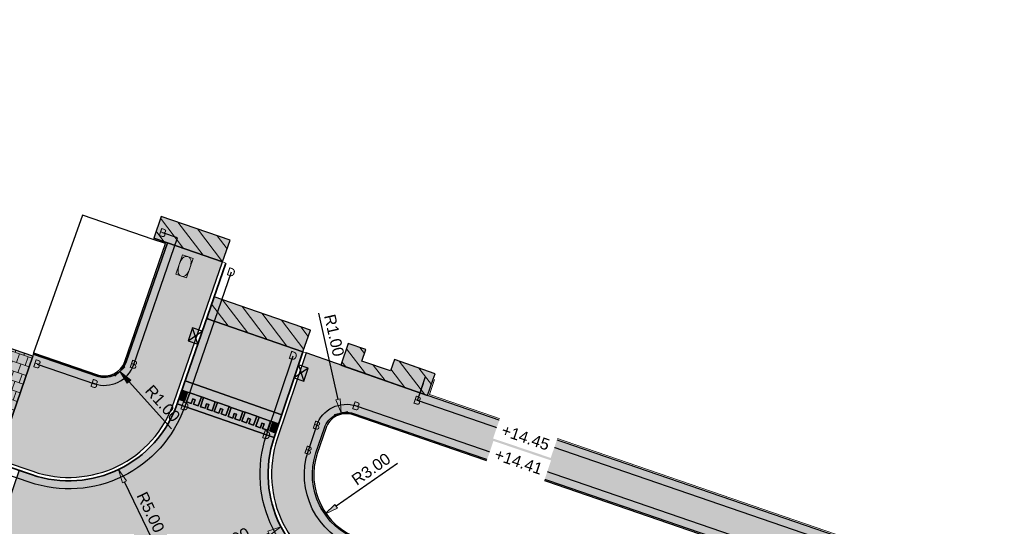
# Model space of a CAD drawing. Header units: metres. Extents: x 131295 to 132236, y 397710 to 398702.
# Tile 37 of 127: x 131382 to 131425, y 398060 to 398082. Entities that reach past the tile are written whole.
import ezdxf
from ezdxf.enums import TextEntityAlignment as Align

# ---------------------------------------------------------------- set-up
doc = ezdxf.new("R2010")
doc.units = ezdxf.units.M
doc.linetypes.add('AL-MATERIAALS', pattern=[2, 1, -1])
doc.layers.get('Defpoints').update_dxf_attribs({"color": 128})
for name, color, linetype, lineweight in [('N-IE-tegel straatpot brandkraan', 190, 'Continuous', 18), ('N-KO-opsluitband 60x200mm', 2, 'Continuous', 25), ('N-KO-opsluitband achterkant', 8, 'Continuous', 5), ('N-KO-tekst banden', 1, 'Continuous', 18), ('N-KO-trottoirband 130-150x250mm', 3, 'Continuous', 35), ('N-KO-trottoirband achterkant', 8, 'Continuous', 5), ('N-RI-trottoirkolk', 7, 'Continuous', 25), ("N-VH-arcering 'MAT' grijs 254", 254, 'Continuous', 18), ('N-VH-arcering betontegels halfsteensverband', 8, 'Continuous', 5), ('N-VH-arcering herstraten', 1, 'Continuous', 18), ('X-AL-maatvoering', 1, 'Continuous', 18), ('X-AL-materiaalscheiding', 1, 'AL-MATERIAALS', 18), ('X-AL-planhoogte', 190, 'Continuous', 25), ('X-AL-sinusdrempel grijs', 252, 'Continuous', 25), ('X-AL-sinusdrempel wit', 255, 'Continuous', 25), ('X-AL-sinusdrempel zwart', 250, 'Continuous', 25)]:
    doc.layers.add(name, color=color, linetype=linetype, lineweight=lineweight)
doc.layers.add("N-VH-arcering 'MAT' kleur 1 (heiderood)", color=7, linetype='Continuous', lineweight=18, true_color=0xd98c8c)
for name, color, linetype, plot in [('X-AL-contourlijnen', 30, 'Continuous', False), ('X-AL-hulplijn bandenlijnnummers', 30, 'Continuous', False), ('X-AL-hulplijn hoogtetekst', 190, 'Continuous', False)]:
    doc.layers.add(name, color=color, linetype=linetype, plot=plot)
doc.styles.add('CS Annotative', font='arial.ttf')
doc.dimstyles.new('CS Annotative', dxfattribs={"dimtxt": 2.5, "dimasz": 3, "dimexe": 0.18, "dimexo": 0.0625, "dimgap": 1, "dimtad": 1, "dimzin": 0, "dimdsep": 46, "dimtxsty": 'CS Annotative', "dimblk": 'CS Dimensionpijl', "dimcen": 0, "dimse1": 1, "dimse2": 1, "dimclrd": 256, "dimclre": 256, "dimclrt": 2, "dimadec": 0, "dimazin": 0, "dimtm": 1e-09, "dimtfac": 1, "dimtofl": 0, "dimtmove": 1, "dimatfit": 3, "dimfxl": 1, "dimtfillclr": 256, "dimtolj": 1, "dimtzin": 0, "dimarcsym": 0})
pattern_1 = [(307.33, (0, 0), (0.3975780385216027, 0.3032024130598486), [])]

# ---------------------------------------------------------------- blocks, each defined once
blk = doc.blocks.new('*U96')
for p, q in [((2.622391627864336, 0.6599713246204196), (-0.5022875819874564, -1.413402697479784)), ((0.5022875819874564, 1.413402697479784), (1.617816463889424, -2.166834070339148))]:
    blk.add_line(p, q)
blk.add_lwpolyline([(0.5022875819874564, 1.413402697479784), (-0.5022875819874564, -1.413402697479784), (1.617816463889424, -2.166834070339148), (2.622391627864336, 0.6599713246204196)], close=True)
blk = doc.blocks.new('*U97')
for p, q in [((-0.5153295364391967, -1.408699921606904), (-1.597720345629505, 2.181694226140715)), ((-2.628379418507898, -0.6357056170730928), (0.5153295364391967, 1.408699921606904))]:
    blk.add_line(p, q)
blk.add_lwpolyline([(-0.5153295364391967, -1.408699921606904), (0.5153295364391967, 1.408699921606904), (-1.597720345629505, 2.181694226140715), (-2.628379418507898, -0.6357056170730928)], close=True)
blk = doc.blocks.new('CS Dimensionpijl')
h = blk.add_hatch(color=256)
h.dxf.hatch_style = 1
h.paths.add_polyline_path([(-1, -0.1666666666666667), (0, 0), (-1, 0.1666666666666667)])
at = {"flags": 128}
blk.add_lwpolyline([(0, 0.5), (0, -0.5)], dxfattribs=at)
blk.add_lwpolyline([(-1, -0.1666666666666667), (0, 0), (-1, 0.1666666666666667)], close=True, dxfattribs=at)
blk = doc.blocks.new('*D207')
at = {"layer": 'Defpoints', "color": 0, "transparency": 16777216}
for p in [(131396.0767082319, 398064.4877891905), (131396.2974724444, 398063.5124619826)]:
    blk.add_point(p, dxfattribs=at)
at = {"layer": 'X-AL-maatvoering', "lineweight": -2, "transparency": 16777216}
blk.add_line((131395.0931403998, 398068.833151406), (131395.9442497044, 398065.0729855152), dxfattribs=at)
at = {"layer": 'X-AL-maatvoering', "lineweight": -2, "transparency": 16777216, "xscale": 0.6000000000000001, "yscale": 0.6000000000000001, "zscale": 0.6000000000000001, "rotation": 282.7539228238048}
blk.add_blockref('CS Dimensionpijl', (131396.0767082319, 398064.4877891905), dxfattribs=at)
at = {"layer": 'X-AL-maatvoering', "color": 2, "transparency": 16777216, "insert": (131395.7773387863, 398067.87271128), "char_height": 0.5, "attachment_point": 5, "rotation": 282.7539228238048, "style": 'CS Annotative'}
blk.add_mtext('\\A1;R1.00', dxfattribs=at)
blk = doc.blocks.new('*D208')
at = {"layer": 'Defpoints', "color": 0, "transparency": 16777216}
for p in [(131397.8938584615, 398061.8168776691), (131393.4552178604, 398059.5150570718)]:
    blk.add_point(p, dxfattribs=at)
at = {"layer": 'X-AL-maatvoering', "lineweight": -2, "transparency": 16777216}
blk.add_line((131390.458615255, 398057.9610583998), (131392.9225800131, 398059.2388380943), dxfattribs=at)
at = {"layer": 'X-AL-maatvoering', "lineweight": -2, "transparency": 16777216, "xscale": 0.6000000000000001, "yscale": 0.6000000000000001, "zscale": 0.6000000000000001, "rotation": 27.410660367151}
blk.add_blockref('CS Dimensionpijl', (131393.4552178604, 398059.5150570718), dxfattribs=at)
at = {"layer": 'X-AL-maatvoering', "color": 2, "transparency": 16777216, "insert": (131391.2146807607, 398058.8660101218), "char_height": 0.5, "attachment_point": 5, "rotation": 27.410660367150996, "style": 'CS Annotative'}
blk.add_mtext('\\A1;R5.00', dxfattribs=at)
blk = doc.blocks.new('*D209')
at = {"layer": 'Defpoints', "color": 0, "transparency": 16777216}
for p in [(131384.1988804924, 398066.5234508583), (131386.3648947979, 398062.0169686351)]:
    blk.add_point(p, dxfattribs=at)
at = {"layer": 'X-AL-maatvoering', "lineweight": -2, "transparency": 16777216}
blk.add_line((131387.827205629, 398058.9745705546), (131386.6248165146, 398061.4761907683), dxfattribs=at)
at = {"layer": 'X-AL-maatvoering', "lineweight": -2, "transparency": 16777216, "xscale": 0.6000000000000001, "yscale": 0.6000000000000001, "zscale": 0.6000000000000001, "rotation": 115.6709941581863}
blk.add_blockref('CS Dimensionpijl', (131386.3648947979, 398062.0169686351), dxfattribs=at)
at = {"layer": 'X-AL-maatvoering', "color": 2, "transparency": 16777216, "insert": (131387.7663200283, 398060.1522231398), "char_height": 0.5, "attachment_point": 5, "rotation": 295.6709941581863, "style": 'CS Annotative'}
blk.add_mtext('\\A1;R5.00', dxfattribs=at)
blk = doc.blocks.new('*D210')
at = {"layer": 'Defpoints', "color": 0, "transparency": 16777216}
for p in [(131385.7528740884, 398067.0385742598), (131386.4223217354, 398066.2957150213)]:
    blk.add_point(p, dxfattribs=at)
at = {"layer": 'X-AL-maatvoering', "lineweight": -2, "transparency": 16777216}
blk.add_line((131388.6820956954, 398063.7881343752), (131386.8239903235, 398065.8499994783), dxfattribs=at)
at = {"layer": 'X-AL-maatvoering', "lineweight": -2, "transparency": 16777216, "xscale": 0.6000000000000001, "yscale": 0.6000000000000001, "zscale": 0.6000000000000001, "rotation": 132.0244482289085}
blk.add_blockref('CS Dimensionpijl', (131386.4223217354, 398066.2957150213), dxfattribs=at)
at = {"layer": 'X-AL-maatvoering', "color": 2, "transparency": 16777216, "insert": (131388.2920910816, 398064.9009996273), "char_height": 0.5, "attachment_point": 5, "rotation": 312.02444822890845, "style": 'CS Annotative'}
blk.add_mtext('\\A1;R1.00', dxfattribs=at)
blk = doc.blocks.new('*D503')
at = {"layer": 'Defpoints', "color": 0, "transparency": 16777216}
for p in [(131397.8278250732, 398061.7867107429), (131395.3667008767, 398060.0712318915)]:
    blk.add_point(p, dxfattribs=at)
at = {"layer": 'X-AL-maatvoering', "lineweight": -2, "transparency": 16777216}
blk.add_line((131398.5394194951, 398062.2827138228), (131395.858925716, 398060.4143276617), dxfattribs=at)
at = {"layer": 'X-AL-maatvoering', "lineweight": -2, "transparency": 16777216, "xscale": 0.6000000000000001, "yscale": 0.6000000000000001, "zscale": 0.6000000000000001, "rotation": 214.877676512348}
blk.add_blockref('CS Dimensionpijl', (131395.3667008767, 398060.0712318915), dxfattribs=at)
at = {"layer": 'X-AL-maatvoering', "color": 2, "transparency": 16777216, "insert": (131397.386581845, 398062.0343323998), "char_height": 0.5, "attachment_point": 5, "rotation": 34.877676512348, "style": 'CS Annotative'}
blk.add_mtext('\\A1;R3.00', dxfattribs=at)
blk = doc.blocks.new('*U588')
blk.add_lwpolyline([(-0.08627396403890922, 0.5058605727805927), (-0.3805491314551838, -0.3442676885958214), (0.0862740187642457, -0.5058603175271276), (0.3805491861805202, 0.3442679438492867)], close=True)
at = {"extrusion": (0, 0, -1)}
for centre, radius, start, end in [((-0.07986195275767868, 0.2307123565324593), 0.205666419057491, 36.66040461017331, 181.526540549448), ((-0.65270063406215, -0.2259348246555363), 0.9376986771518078, 2.201446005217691, 35.9855039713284), ((-2.321444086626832, -1.4377029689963), 3, 35.9855039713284, 36.66040461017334), ((2.713479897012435, 0.3051534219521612), 3, 181.5265405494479, 182.2014286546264), ((0.07986196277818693, -0.23071235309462), 0.2056664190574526, 216.6604178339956, 1.526553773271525), ((-2.713479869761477, -0.3051540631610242), 3, 1.526553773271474, 2.201446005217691), ((2.321443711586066, 1.437703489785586), 3, 215.9855213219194, 216.6604178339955)]:
    blk.add_arc(centre, radius, start, end, dxfattribs=at)
blk.add_arc((-0.6527005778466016, 0.225934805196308), 0.937698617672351, 324.0144786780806, 357.7985713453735)

msp = doc.modelspace()

# ---------------------------------------------------------------- hatches: boundary and pattern name
at = {"layer": "N-VH-arcering 'MAT' grijs 254"}
h = msp.add_hatch(color=256, dxfattribs=at)
h.dxf.hatch_style = 1
h.paths.add_polyline_path([(131351.8824441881, 398077.5487418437), (131351.8629171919, 398077.4920082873), (131349.535450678, 398078.2930937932), (131348.9496407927, 398076.5910871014), (131348.1475341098, 398074.2606536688), (131381.2303779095, 398062.8910475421), (131382.630557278, 398066.9652357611), (131368.411160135, 398071.8671443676), (131366.5430149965, 398072.5027526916)])
h = msp.add_hatch(color=256, dxfattribs=at)
h.dxf.hatch_style = 1
h.paths.add_polyline_path([(131388.2252321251, 398073.0634060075), (131387.8995234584, 398072.1167347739), (131388.4976661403, 398071.9109030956), (131390.9074027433, 398071.0768351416), (131391.2344882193, 398072.0218298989)])
h = msp.add_hatch(color=256, dxfattribs=at)
h.dxf.hatch_style = 1
edge = h.paths.add_edge_path()
edge.add_line((131388.7820629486, 398064.9369646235), (131390.9074027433, 398071.0768351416))
edge.add_line((131390.9074027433, 398071.0768351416), (131388.4976661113, 398071.9109031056))
edge.add_line((131388.4976661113, 398071.9109031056), (131386.6978601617, 398066.7114636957))
edge.add_arc((131385.7528740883, 398067.0385742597), 1.000000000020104, 251.026598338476, 340.9065079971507, ccw=False)
edge.add_line((131385.4277449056, 398066.0929046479), (131382.6469053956, 398067.0489807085))
edge.add_line((131382.6469053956, 398067.0489807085), (131382.630557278, 398066.9652357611))
edge.add_line((131382.630557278, 398066.9652357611), (131381.2303779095, 398062.8910475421))
edge.add_line((131381.2303779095, 398062.8910475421), (131381.5140907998, 398062.793543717))
edge.add_line((131381.5140907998, 398062.793543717), (131381.3678350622, 398062.3679743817))
edge.add_line((131381.3678350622, 398062.3679743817), (131382.6225686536, 398061.9367591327))
edge.add_arc((131384.1988804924, 398066.5234508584), 4.849999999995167, 251.033652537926, 340.906507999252)
h = msp.add_hatch(color=256, dxfattribs=at)
h.dxf.hatch_style = 1
h.paths.add_polyline_path([(131396.3948928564, 398067.5209905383), (131396.0693356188, 398066.575453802), (131399.8556681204, 398065.2496417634), (131400.099931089, 398065.9597947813), (131400.1815975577, 398066.1950481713), (131398.4032519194, 398066.8177489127), (131398.231, 398066.321), (131396.99, 398066.742), (131397.1655073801, 398067.2511542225)])
h = msp.add_hatch(color=256, dxfattribs=at)
h.dxf.hatch_style = 1
edge = h.paths.add_edge_path()
edge.add_line((131484.137227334, 398031.9594301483), (131485.4650959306, 398035.8051629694))
edge.add_line((131485.4650959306, 398035.8051629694), (131399.8556683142, 398065.2496416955))
edge.add_line((131399.8556683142, 398065.2496416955), (131394.553970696, 398067.1060699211))
edge.add_line((131394.553970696, 398067.1060699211), (131393.2962202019, 398063.3609416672))
edge.add_arc((131397.8938700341, 398061.8168833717), 4.84999999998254, 161.4360731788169, 251.033652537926)
edge.add_line((131396.3175581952, 398057.230191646), (131399.099758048, 398056.2736538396))
edge.add_arc((131399.1485271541, 398056.4155043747), 0.1500000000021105, 251.0267079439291, 341.0336525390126)
edge.add_line((131399.2903835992, 398056.3667524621), (131399.7128942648, 398057.5961577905))
edge.add_line((131399.7128942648, 398057.5961577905), (131399.8267705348, 398057.9275105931))
edge.add_line((131399.8267705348, 398057.9275105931), (131396.8527868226, 398058.9495818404))
edge.add_arc((131397.8278250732, 398061.786710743), 3.000000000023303, 161.4431273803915, 251.03365254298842, ccw=False)
edge.add_line((131394.9838003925, 398062.7414482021), (131395.3494642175, 398063.8307078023))
edge.add_arc((131396.2974724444, 398063.5124619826), 0.9999999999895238, 71.01987362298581, 161.4431273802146, ccw=False)
edge.add_line((131396.6227126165, 398064.4580934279), (131413.1264712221, 398058.781796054))
edge.add_line((131413.1264712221, 398058.781796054), (131411.5727548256, 398054.2608516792))
edge.add_line((131411.5727548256, 398054.2608516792), (131411.3452459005, 398053.5988549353))
edge.add_line((131411.3452459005, 398053.5988549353), (131410.9227294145, 398052.3694326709))
edge.add_arc((131411.0645858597, 398052.3206807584), 0.1500000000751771, 161.0336525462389, 251.0339748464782)
edge.add_line((131411.0158347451, 398052.1788240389), (131411.2270943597, 398052.7935380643))
edge.add_line((131411.2270943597, 398052.7935380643), (131411.3689507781, 398052.7447860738))
edge.add_line((131411.3689507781, 398052.7447860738), (131412.2200892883, 398052.4522741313))
edge.add_line((131412.2200892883, 398052.4522741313), (131412.3619457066, 398052.4035221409))
edge.add_line((131412.3619457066, 398052.4035221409), (131412.1506870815, 398051.7888109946))
edge.add_arc((131412.1994383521, 398051.9306676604), 0.1500000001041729, 251.0339118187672, 341.0336210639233)
edge.add_line((131412.3412947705, 398051.8819156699), (131412.7638112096, 398053.1113356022))
edge.add_line((131412.7638112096, 398053.1113356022), (131412.9913204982, 398053.7733322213))
edge.add_line((131412.9913204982, 398053.7733322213), (131414.5449196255, 398058.2939353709))
edge.add_line((131414.5449196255, 398058.2939353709), (131426.1761855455, 398054.2934815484))
edge.add_line((131426.1761855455, 398054.2934815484), (131424.6235453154, 398049.7756685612))
edge.add_line((131424.6235453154, 398049.7756685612), (131424.3960363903, 398049.1136718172))
edge.add_line((131424.3960363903, 398049.1136718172), (131423.9735199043, 398047.8842495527))
edge.add_arc((131424.1153763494, 398047.8354976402), 0.1500000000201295, 161.0336525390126, 251.0339748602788)
edge.add_line((131424.0666252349, 398047.6936409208), (131424.2778848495, 398048.3083549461))
edge.add_line((131424.2778848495, 398048.3083549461), (131424.4197412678, 398048.2596029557))
edge.add_line((131424.4197412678, 398048.2596029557), (131425.270879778, 398047.9670910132))
edge.add_line((131425.270879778, 398047.9670910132), (131425.4127361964, 398047.9183390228))
edge.add_line((131425.4127361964, 398047.9183390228), (131425.2014775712, 398047.3036278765))
edge.add_arc((131425.2502288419, 398047.4454845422), 0.1500000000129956, 251.0339117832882, 341.0336210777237)
edge.add_line((131425.3920852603, 398047.3967325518), (131425.8146016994, 398048.6261524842))
edge.add_line((131425.8146016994, 398048.6261524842), (131426.042110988, 398049.2881491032))
edge.add_line((131426.042110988, 398049.2881491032), (131427.5946339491, 398053.8056208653))
edge.add_line((131427.5946339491, 398053.8056208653), (131444.4268729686, 398048.0163460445))
edge.add_line((131444.4268729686, 398048.0163460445), (131442.8757468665, 398043.5029388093))
edge.add_line((131442.8757468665, 398043.5029388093), (131442.64823449, 398042.8409320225))
edge.add_line((131442.64823449, 398042.8409320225), (131442.225718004, 398041.6115097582))
edge.add_arc((131442.3675744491, 398041.5627578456), 0.150000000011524, 161.0336525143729, 251.0324077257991)
edge.add_line((131442.3188194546, 398041.4209024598), (131442.5300790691, 398042.0356164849))
edge.add_line((131442.5300790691, 398042.0356164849), (131442.6719354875, 398041.9868644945))
edge.add_line((131442.6719354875, 398041.9868644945), (131443.5230739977, 398041.6943525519))
edge.add_line((131443.5230739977, 398041.6943525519), (131443.664930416, 398041.6456005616))
edge.add_line((131443.664930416, 398041.6456005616), (131443.4536717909, 398041.0308894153))
edge.add_arc((131443.5024269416, 398041.1727447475), 0.1499999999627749, 251.0323446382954, 341.0336210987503)
edge.add_line((131443.6442833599, 398041.1239927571), (131444.066799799, 398042.3534126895))
edge.add_line((131444.066799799, 398042.3534126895), (131444.2943090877, 398043.0154093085))
edge.add_line((131444.2943090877, 398043.0154093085), (131445.8453213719, 398047.5284853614))
edge.add_line((131445.8453213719, 398047.5284853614), (131459.3734181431, 398042.8756361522))
edge.add_line((131459.3734181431, 398042.8756361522), (131457.1247310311, 398036.3325380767))
edge.add_line((131457.1247310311, 398036.3325380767), (131458.8270071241, 398035.7475114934))
edge.add_line((131458.8270071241, 398035.7475114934), (131461.075554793, 398042.2902038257))
edge.add_line((131461.075554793, 398042.2902038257), (131482.0069374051, 398035.0910708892))
edge.add_arc((131481.681697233, 398034.1454394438), 1.000000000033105, -18.966347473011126, 71.01987362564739, ccw=False)
edge.add_line((131482.6274068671, 398033.8204266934), (131481.1931190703, 398029.6469910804))
edge.add_line((131481.1931190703, 398029.6469910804), (131480.8518637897, 398028.6540061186))
edge.add_line((131480.8518637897, 398028.6540061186), (131481.9867063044, 398028.2639779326))
edge.add_line((131481.9867063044, 398028.2639779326), (131482.2704191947, 398028.1664741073))
edge.add_line((131482.2704191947, 398028.1664741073), (131482.1241634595, 398027.7409047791))
edge.add_arc((131482.1729159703, 398027.8827610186), 0.1500000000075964, 251.0334109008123, 341.0336525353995)
edge.add_line((131482.3147724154, 398027.8340091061), (131482.7697900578, 398029.1580019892))
edge.add_line((131482.7697900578, 398029.1580019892), (131482.997298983, 398029.8199987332))
edge.add_line((131482.997298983, 398029.8199987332), (131483.1904411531, 398030.3805014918))
edge.add_line((131483.1904411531, 398030.3805014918), (131488.4430135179, 398028.5894768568))
edge.add_line((131488.4430135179, 398028.5894768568), (131488.2459874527, 398028.0161779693))
edge.add_line((131488.2459874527, 398028.0161779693), (131489.3808390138, 398027.626162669))
edge.add_line((131489.3808390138, 398027.626162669), (131489.5788042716, 398028.2021943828))
edge.add_line((131489.5788042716, 398028.2021943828), (131498.8544287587, 398025.0393875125))
edge.add_line((131498.8544287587, 398025.0393875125), (131498.6487934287, 398024.4410377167))
edge.add_line((131498.6487934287, 398024.4410377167), (131499.7836449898, 398024.0510224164))
edge.add_line((131499.7836449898, 398024.0510224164), (131499.9902195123, 398024.6521050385))
edge.add_line((131499.9902195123, 398024.6521050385), (131505.2433937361, 398022.8608751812))
edge.add_line((131505.2433937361, 398022.8608751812), (131505.8296367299, 398024.5627420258))
edge.add_line((131505.8296367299, 398024.5627420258), (131484.137227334, 398031.9594301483))
at = {"layer": "N-VH-arcering 'MAT' kleur 1 (heiderood)"}
h = msp.add_hatch(color=256, dxfattribs=at)
h.dxf.hatch_style = 1
h.paths.add_polyline_path([(131390.5390260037, 398069.5540751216), (131390.2119154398, 398068.6090890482), (131394.4122167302, 398067.1551386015), (131394.7393272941, 398068.1001246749)])
h = msp.add_hatch(color=256, dxfattribs=at)
h.dxf.hatch_style = 1
h.paths.add_polyline_path([(131394.4122167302, 398067.1551386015), (131390.2119154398, 398068.6090890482), (131389.2678681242, 398065.8818412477), (131393.4883328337, 398064.4041449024)])
h = msp.add_hatch(color=256, dxfattribs=at)
h.dxf.hatch_style = 1
edge = h.paths.add_edge_path()
edge.add_line((131393.1540248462, 398063.4086960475), (131388.9238108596, 398064.887898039))
edge.add_arc((131384.1988804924, 398066.5234508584), 5.000000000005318, 251.0336525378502, 340.90650800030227, ccw=False)
edge.add_line((131382.573816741, 398061.7949026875), (131382.0283653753, 398061.9823583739))
edge.add_line((131382.0283653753, 398061.9823583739), (131380.923324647, 398058.7669532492))
edge.add_line((131380.923324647, 398058.7669532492), (131381.207037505, 398058.6694492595))
edge.add_line((131381.207037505, 398058.6694492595), (131382.341888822, 398058.2794332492))
edge.add_line((131382.341888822, 398058.2794332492), (131395.1637628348, 398053.8729221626))
edge.add_line((131395.1637628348, 398053.8729221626), (131396.2688062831, 398057.0883352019))
edge.add_arc((131397.8938584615, 398061.8168776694), 4.999990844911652, 161.4359690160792, 251.0337567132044, ccw=False)
at = {"layer": 'N-VH-arcering betontegels halfsteensverband'}
h = msp.add_hatch(dxfattribs=at)
h.set_pattern_fill('CS-TEGEL HALFSTV', color=256, scale=6.67, angle=270.0032263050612)
h.set_pattern_definition([(251.0336525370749, (26268.3976, 79614.23700000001), (0.05916639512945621, -0.443508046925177), [0.4001999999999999, -0.4001999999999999]), (341.0336525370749, (26268.3976, 79614.23700000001), (0.1300701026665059, 0.3784729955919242), [])])
h.paths.add_polyline_path([(131351.8824441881, 398077.5487418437), (131351.8629171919, 398077.4920082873), (131349.535450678, 398078.2930937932), (131348.9496407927, 398076.5910871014), (131348.1475341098, 398074.2606536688), (131381.2303779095, 398062.8910475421), (131382.630557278, 398066.9652357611), (131368.411160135, 398071.8671443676), (131366.5430149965, 398072.5027526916)])
at = {"layer": 'N-VH-arcering herstraten'}
h = msp.add_hatch(dxfattribs=at)
h.set_pattern_fill('CS-HERSTRATEN', color=256, angle=262.33)
h.set_pattern_definition(pattern_1)
h.paths.add_polyline_path([(131388.2252321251, 398073.0634060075), (131387.8995234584, 398072.1167347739), (131388.4976661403, 398071.9109030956), (131390.9074027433, 398071.0768351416), (131391.2344882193, 398072.0218298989)])
h = msp.add_hatch(dxfattribs=at)
h.set_pattern_fill('CS-HERSTRATEN', color=256, angle=262.33)
h.set_pattern_definition(pattern_1)
h.paths.add_polyline_path([(131390.5390260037, 398069.5540751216), (131390.2119154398, 398068.6090890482), (131394.4122167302, 398067.1551386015), (131394.7393272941, 398068.1001246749)])
h = msp.add_hatch(dxfattribs=at)
h.set_pattern_fill('CS-HERSTRATEN', color=256, angle=262.33)
h.set_pattern_definition(pattern_1)
h.paths.add_polyline_path([(131396.3948928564, 398067.5209905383), (131396.0693356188, 398066.575453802), (131399.8556681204, 398065.2496417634), (131400.099931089, 398065.9597947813), (131400.1815975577, 398066.1950481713), (131398.4032519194, 398066.8177489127), (131398.231, 398066.321), (131396.99, 398066.742), (131397.1655073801, 398067.2511542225)])
at = {"layer": 'X-AL-sinusdrempel grijs'}
msp.add_hatch(color=256, dxfattribs=at).paths.add_polyline_path([(131389.2678681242, 398065.8818412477), (131389.130480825, 398065.4849446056), (131389.3776214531, 398065.3984141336), (131389.4767226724, 398065.3637161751), (131389.9816669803, 398065.1869218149), (131390.0807681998, 398065.1522238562), (131390.5857125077, 398064.975429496), (131390.684813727, 398064.9407315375), (131391.189758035, 398064.7639371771), (131391.2888592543, 398064.7292392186), (131391.7938035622, 398064.5524448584), (131391.8929047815, 398064.5177468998), (131392.3978490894, 398064.3409525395), (131392.4969503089, 398064.3062545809), (131393.0018946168, 398064.1294602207), (131393.1009958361, 398064.094762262), (131393.3546096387, 398064.0059653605), (131393.4883328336, 398064.4041449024)])
at = {"layer": 'X-AL-sinusdrempel wit'}
msp.add_hatch(color=256, dxfattribs=at).paths.add_polyline_path([(131392.4969503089, 398064.3062545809), (131392.3978490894, 398064.3409525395), (131392.2590572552, 398063.9445476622), (131392.0514166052, 398064.0172481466), (131392.1208125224, 398064.2154505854), (131392.021711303, 398064.2501485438), (131391.9523153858, 398064.0519461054), (131391.7541129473, 398064.1213420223), (131391.8929047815, 398064.5177468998), (131391.7938035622, 398064.5524448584), (131391.6550117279, 398064.1560399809), (131391.447371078, 398064.2287404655), (131391.5167669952, 398064.4269429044), (131391.4176657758, 398064.4616408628), (131391.3482698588, 398064.2634384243), (131391.1500674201, 398064.3328343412), (131391.2888592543, 398064.7292392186), (131391.189758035, 398064.7639371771), (131391.0509662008, 398064.3675322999), (131390.8433255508, 398064.4402327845), (131390.9127214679, 398064.6384352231), (131390.8136202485, 398064.6731331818), (131390.7442243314, 398064.474930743), (131390.5460218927, 398064.5443266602), (131390.684813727, 398064.9407315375), (131390.5857125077, 398064.9754294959), (131390.4469206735, 398064.5790246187), (131390.2392800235, 398064.6517251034), (131390.3086759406, 398064.849927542), (131390.2095747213, 398064.8846255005), (131390.1401788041, 398064.6864230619), (131389.9419763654, 398064.755818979), (131390.0807681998, 398065.1522238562), (131389.9816669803, 398065.1869218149), (131389.8428751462, 398064.7905169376), (131389.6352344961, 398064.8632174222), (131389.7046304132, 398065.0614198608), (131389.6055291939, 398065.0961178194), (131389.5361332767, 398064.8979153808), (131389.3379308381, 398064.9673112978), (131389.4767226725, 398065.3637161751), (131389.3776214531, 398065.3984141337), (131389.2388296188, 398065.0020092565), (131389.0311889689, 398065.074709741), (131389.1005848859, 398065.2729121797), (131389.0617871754, 398065.2864962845), (131388.9243998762, 398064.8895996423), (131393.1540248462, 398063.4086960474), (131393.2877480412, 398063.8068755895), (131393.2298023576, 398063.8271639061), (131393.1604064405, 398063.6289614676), (131392.9622040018, 398063.6983573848), (131393.1009958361, 398064.0947622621), (131393.0018946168, 398064.1294602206), (131392.8631027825, 398063.7330553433), (131392.6554621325, 398063.8057558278), (131392.7248580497, 398064.0039582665), (131392.6257568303, 398064.038656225), (131392.5563609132, 398063.8404537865), (131392.3581584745, 398063.9098497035)])
at = {"layer": 'X-AL-sinusdrempel zwart'}
for points in [[(131389.3776214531, 398065.3984141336), (131389.130480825, 398065.4849446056), (131389.0617871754, 398065.2864962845), (131389.1005848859, 398065.2729121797), (131389.0311889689, 398065.074709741), (131389.2388296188, 398065.0020092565)], [(131389.3379308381, 398064.9673112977), (131389.5361332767, 398064.8979153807), (131389.6055291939, 398065.0961178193), (131389.7046304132, 398065.0614198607), (131389.6352344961, 398064.8632174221), (131389.8428751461, 398064.7905169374), (131389.9816669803, 398065.1869218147), (131389.4767226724, 398065.363716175)], [(131389.9419763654, 398064.7558189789), (131390.1401788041, 398064.6864230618), (131390.2095747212, 398064.8846255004), (131390.3086759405, 398064.8499275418), (131390.2392800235, 398064.6517251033), (131390.4469206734, 398064.5790246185), (131390.5857125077, 398064.9754294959), (131390.0807681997, 398065.1522238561)], [(131390.5460218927, 398064.54432666), (131390.7442243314, 398064.4749307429), (131390.8136202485, 398064.6731331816), (131390.9127214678, 398064.638435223), (131390.8433255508, 398064.4402327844), (131391.0509662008, 398064.3675322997), (131391.189758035, 398064.763937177), (131390.684813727, 398064.9407315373)], [(131391.15006742, 398064.332834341), (131391.3482698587, 398064.2634384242), (131391.4176657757, 398064.4616408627), (131391.5167669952, 398064.4269429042), (131391.447371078, 398064.2287404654), (131391.6550117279, 398064.1560399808), (131391.7938035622, 398064.5524448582), (131391.2888592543, 398064.7292392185)], [(131391.7541129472, 398064.1213420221), (131391.9523153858, 398064.0519461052), (131392.021711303, 398064.2501485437), (131392.1208125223, 398064.2154505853), (131392.0514166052, 398064.0172481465), (131392.2590572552, 398063.944547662), (131392.3978490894, 398064.3409525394), (131391.8929047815, 398064.5177468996)], [(131392.3581584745, 398063.9098497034), (131392.5563609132, 398063.8404537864), (131392.6257568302, 398064.0386562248), (131392.7248580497, 398064.0039582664), (131392.6554621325, 398063.8057558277), (131392.8631027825, 398063.7330553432), (131393.0018946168, 398064.1294602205), (131392.4969503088, 398064.3062545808)], [(131393.3546096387, 398064.0059653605), (131393.1009958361, 398064.094762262), (131392.9622040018, 398063.6983573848), (131393.1604064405, 398063.6289614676), (131393.2298023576, 398063.8271639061), (131393.2877480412, 398063.8068755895)]]:
    msp.add_hatch(color=256, dxfattribs=at).paths.add_polyline_path(points)

# ---------------------------------------------------------------- linework, layer by layer
at = {"layer": 'N-KO-opsluitband 60x200mm', "flags": 128}
for points in [[(131534.5740784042, 398119.2515092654), (131537.0548361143, 398118.3917861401, -0.4135534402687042), (131537.6729898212, 398117.1215982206), (131505.8296367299, 398024.5627420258), (131484.137227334, 398031.9594301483), (131485.4650959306, 398035.8051629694), (131399.8556681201, 398065.2496417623), (131400.100182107, 398065.9605245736)], [(131382.6469053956, 398067.0489807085), (131385.4277449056, 398066.0929046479, 0.4135997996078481), (131386.6978601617, 398066.7114636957), (131388.4976661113, 398071.9109031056), (131387.8995234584, 398072.1167347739)], [(131399.8267705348, 398057.9275105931), (131396.8527868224, 398058.9495818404, -0.4121218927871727), (131394.9838003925, 398062.7414482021), (131395.3494642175, 398063.8307078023, -0.4163788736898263), (131396.6227126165, 398064.4580934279), (131413.1264712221, 398058.781796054), (131411.5727548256, 398054.2608516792)]]:
    msp.add_lwpolyline(points, format="xyb", dxfattribs=at)
at = {"layer": 'N-KO-opsluitband achterkant', "flags": 128}
for points in [[(131534.5544313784, 398119.1948171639), (131537.0351890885, 398118.3350940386, -0.4135534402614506), (131537.616253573, 398117.1411173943), (131505.7923663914, 398024.6388426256), (131484.2135998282, 398031.9967807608), (131485.5414164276, 398035.8423629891), (131399.931921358, 398065.2868649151), (131400.1569196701, 398065.9410092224)], [(131382.6384305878, 398067.0518944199), (131382.6585121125, 398067.1084373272), (131385.4472526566, 398066.1496448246, 0.4135997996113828), (131386.6411609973, 398066.7310903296), (131388.4213045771, 398071.873727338), (131387.88, 398072.06)], [(131399.8462712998, 398057.9842531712), (131396.8722875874, 398059.0063244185, -0.4121218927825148), (131395.0406808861, 398062.7223534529), (131395.4063447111, 398063.8116130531, -0.4163788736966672), (131396.6031982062, 398064.4013555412), (131413.0502325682, 398058.7445678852), (131411.5160122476, 398054.2803524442)]]:
    msp.add_lwpolyline(points, format="xyb", dxfattribs=at)
at = {"layer": 'N-KO-trottoirband 130-150x250mm', "ltscale": 0.8}
for points in [[(131391.0491506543, 398071.027768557), (131388.9238108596, 398064.887898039, -0.4135637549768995), (131382.573816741, 398061.7949026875), (131381.3190831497, 398062.2261179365)], [(131399.8548725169, 398057.5477603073), (131399.4322400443, 398056.3180005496, -0.4142490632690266), (131399.0509889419, 398056.1318033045), (131396.2687890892, 398057.0883411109, -0.4121579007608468), (131393.1540248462, 398063.4086960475), (131394.4122167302, 398067.1551386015)]]:
    msp.add_lwpolyline(points, format="xyb", dxfattribs=at)
at = {"layer": 'N-KO-trottoirband achterkant', "ltscale": 0.8}
for points in [[(131391.0491506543, 398071.027768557), (131390.9074027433, 398071.0768351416), (131388.7820629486, 398064.9369646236, -0.4135637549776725), (131382.6225686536, 398061.9367591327), (131381.3678350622, 398062.3679743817)], [(131399.7128942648, 398057.5961577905), (131399.2903835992, 398056.3667524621, -0.4142490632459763), (131399.099758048, 398056.2736538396), (131396.3175581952, 398057.230191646, -0.4121579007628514), (131393.2962202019, 398063.3609416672), (131394.553970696, 398067.1060699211), (131394.4122167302, 398067.1551386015)]]:
    msp.add_lwpolyline(points, format="xyb", dxfattribs=at)
at = {"layer": 'X-AL-contourlijnen', "flags": 128}
for points in [[(131351.8824441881, 398077.5487418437), (131351.8629171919, 398077.4920082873), (131349.535450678, 398078.2930937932), (131348.9496407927, 398076.5910871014), (131348.1475341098, 398074.2606536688), (131381.2303779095, 398062.8910475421), (131382.630557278, 398066.9652357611), (131368.411160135, 398071.8671443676), (131366.5430149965, 398072.5027526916)], [(131388.2252321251, 398073.0634060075), (131387.8995234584, 398072.1167347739), (131388.4976661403, 398071.9109030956), (131390.9074027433, 398071.0768351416), (131391.2344882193, 398072.0218298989)], [(131390.5390260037, 398069.5540751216), (131390.2119154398, 398068.6090890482), (131394.4122167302, 398067.1551386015), (131394.7393272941, 398068.1001246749)], [(131394.4122167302, 398067.1551386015), (131390.2119154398, 398068.6090890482), (131389.2678681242, 398065.8818412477), (131393.4883328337, 398064.4041449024)], [(131396.3948928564, 398067.5209905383), (131396.0693356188, 398066.575453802), (131399.8556681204, 398065.2496417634), (131400.099931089, 398065.9597947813), (131400.1815975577, 398066.1950481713), (131398.4032519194, 398066.8177489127), (131398.231, 398066.321), (131396.99, 398066.742), (131397.1655073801, 398067.2511542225)], [(131389.2678681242, 398065.8818412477), (131389.130480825, 398065.4849446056), (131389.3776214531, 398065.3984141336), (131389.4767226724, 398065.3637161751), (131389.9816669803, 398065.1869218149), (131390.0807681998, 398065.1522238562), (131390.5857125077, 398064.975429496), (131390.684813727, 398064.9407315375), (131391.189758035, 398064.7639371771), (131391.2888592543, 398064.7292392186), (131391.7938035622, 398064.5524448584), (131391.8929047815, 398064.5177468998), (131392.3978490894, 398064.3409525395), (131392.4969503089, 398064.3062545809), (131393.0018946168, 398064.1294602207), (131393.1009958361, 398064.094762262), (131393.3546096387, 398064.0059653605), (131393.4883328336, 398064.4041449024)], [(131392.4969503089, 398064.3062545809), (131392.3978490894, 398064.3409525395), (131392.2590572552, 398063.9445476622), (131392.0514166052, 398064.0172481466), (131392.1208125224, 398064.2154505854), (131392.021711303, 398064.2501485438), (131391.9523153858, 398064.0519461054), (131391.7541129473, 398064.1213420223), (131391.8929047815, 398064.5177468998), (131391.7938035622, 398064.5524448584), (131391.6550117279, 398064.1560399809), (131391.447371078, 398064.2287404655), (131391.5167669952, 398064.4269429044), (131391.4176657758, 398064.4616408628), (131391.3482698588, 398064.2634384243), (131391.1500674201, 398064.3328343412), (131391.2888592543, 398064.7292392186), (131391.189758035, 398064.7639371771), (131391.0509662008, 398064.3675322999), (131390.8433255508, 398064.4402327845), (131390.9127214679, 398064.6384352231), (131390.8136202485, 398064.6731331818), (131390.7442243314, 398064.474930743), (131390.5460218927, 398064.5443266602), (131390.684813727, 398064.9407315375), (131390.5857125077, 398064.9754294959), (131390.4469206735, 398064.5790246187), (131390.2392800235, 398064.6517251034), (131390.3086759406, 398064.849927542), (131390.2095747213, 398064.8846255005), (131390.1401788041, 398064.6864230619), (131389.9419763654, 398064.755818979), (131390.0807681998, 398065.1522238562), (131389.9816669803, 398065.1869218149), (131389.8428751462, 398064.7905169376), (131389.6352344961, 398064.8632174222), (131389.7046304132, 398065.0614198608), (131389.6055291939, 398065.0961178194), (131389.5361332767, 398064.8979153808), (131389.3379308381, 398064.9673112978), (131389.4767226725, 398065.3637161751), (131389.3776214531, 398065.3984141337), (131389.2388296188, 398065.0020092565), (131389.0311889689, 398065.074709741), (131389.1005848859, 398065.2729121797), (131389.0617871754, 398065.2864962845), (131388.9243998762, 398064.8895996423), (131393.1540248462, 398063.4086960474), (131393.2877480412, 398063.8068755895), (131393.2298023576, 398063.8271639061), (131393.1604064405, 398063.6289614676), (131392.9622040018, 398063.6983573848), (131393.1009958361, 398064.0947622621), (131393.0018946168, 398064.1294602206), (131392.8631027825, 398063.7330553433), (131392.6554621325, 398063.8057558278), (131392.7248580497, 398064.0039582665), (131392.6257568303, 398064.038656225), (131392.5563609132, 398063.8404537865), (131392.3581584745, 398063.9098497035)], [(131389.3776214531, 398065.3984141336), (131389.130480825, 398065.4849446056), (131389.0617871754, 398065.2864962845), (131389.1005848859, 398065.2729121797), (131389.0311889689, 398065.074709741), (131389.2388296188, 398065.0020092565)], [(131389.3379308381, 398064.9673112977), (131389.5361332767, 398064.8979153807), (131389.6055291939, 398065.0961178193), (131389.7046304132, 398065.0614198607), (131389.6352344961, 398064.8632174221), (131389.8428751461, 398064.7905169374), (131389.9816669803, 398065.1869218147), (131389.4767226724, 398065.363716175)], [(131389.9419763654, 398064.7558189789), (131390.1401788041, 398064.6864230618), (131390.2095747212, 398064.8846255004), (131390.3086759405, 398064.8499275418), (131390.2392800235, 398064.6517251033), (131390.4469206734, 398064.5790246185), (131390.5857125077, 398064.9754294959), (131390.0807681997, 398065.1522238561)], [(131390.5460218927, 398064.54432666), (131390.7442243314, 398064.4749307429), (131390.8136202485, 398064.6731331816), (131390.9127214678, 398064.638435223), (131390.8433255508, 398064.4402327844), (131391.0509662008, 398064.3675322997), (131391.189758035, 398064.763937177), (131390.684813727, 398064.9407315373)], [(131391.15006742, 398064.332834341), (131391.3482698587, 398064.2634384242), (131391.4176657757, 398064.4616408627), (131391.5167669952, 398064.4269429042), (131391.447371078, 398064.2287404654), (131391.6550117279, 398064.1560399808), (131391.7938035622, 398064.5524448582), (131391.2888592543, 398064.7292392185)], [(131391.7541129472, 398064.1213420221), (131391.9523153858, 398064.0519461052), (131392.021711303, 398064.2501485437), (131392.1208125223, 398064.2154505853), (131392.0514166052, 398064.0172481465), (131392.2590572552, 398063.944547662), (131392.3978490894, 398064.3409525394), (131391.8929047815, 398064.5177468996)], [(131392.3581584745, 398063.9098497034), (131392.5563609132, 398063.8404537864), (131392.6257568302, 398064.0386562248), (131392.7248580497, 398064.0039582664), (131392.6554621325, 398063.8057558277), (131392.8631027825, 398063.7330553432), (131393.0018946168, 398064.1294602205), (131392.4969503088, 398064.3062545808)], [(131393.3546096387, 398064.0059653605), (131393.1009958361, 398064.094762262), (131392.9622040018, 398063.6983573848), (131393.1604064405, 398063.6289614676), (131393.2298023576, 398063.8271639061), (131393.2877480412, 398063.8068755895)]]:
    msp.add_lwpolyline(points, close=True, dxfattribs=at)
for points in [[(131388.4213045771, 398071.873727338), (131387.88, 398072.06), (131384.79, 398073.11), (131382.6585121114, 398067.1084373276), (131385.4472526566, 398066.1496448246, 0.4135997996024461), (131386.6411609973, 398066.7310903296)], [(131388.7820629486, 398064.9369646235), (131390.9074027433, 398071.0768351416), (131388.4976661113, 398071.9109031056), (131386.6978601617, 398066.7114636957, -0.4135997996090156), (131385.4277449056, 398066.0929046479), (131382.6469053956, 398067.0489807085), (131382.630557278, 398066.9652357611), (131381.2303779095, 398062.8910475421), (131381.5140907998, 398062.793543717), (131381.3678350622, 398062.3679743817), (131382.6225686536, 398061.9367591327, 0.4135637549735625)], [(131393.1540248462, 398063.4086960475), (131388.9238108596, 398064.887898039, -0.4135637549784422), (131382.573816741, 398061.7949026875), (131382.0283653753, 398061.9823583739), (131380.923324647, 398058.7669532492), (131381.207037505, 398058.6694492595), (131382.341888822, 398058.2794332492), (131395.1637628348, 398053.8729221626), (131396.2688062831, 398057.0883352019, -0.4121589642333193)], [(131413.0502325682, 398058.7445678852), (131396.6031982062, 398064.4013555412, 0.4163788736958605), (131395.4063447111, 398063.8116130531), (131395.0406808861, 398062.7223534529, 0.4121218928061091), (131396.8722875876, 398059.0063244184), (131399.8462712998, 398057.9842531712), (131399.9404031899, 398058.2581545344), (131400.4132580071, 398058.0956481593), (131411.0999000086, 398054.4233580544), (131411.5160122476, 398054.2803524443)]]:
    msp.add_lwpolyline(points, format="xyb", close=True, dxfattribs=at)
for points in [[(131485.4650959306, 398035.8051629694), (131399.8556683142, 398065.2496416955), (131394.553970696, 398067.1060699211), (131393.2962202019, 398063.3609416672, 0.4121579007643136), (131396.3175581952, 398057.230191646)], [(131396.8527868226, 398058.9495818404, -0.4121218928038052), (131394.9838003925, 398062.7414482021), (131395.3494642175, 398063.8307078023, -0.4163788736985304), (131396.6227126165, 398064.4580934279), (131413.1264712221, 398058.781796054)]]:
    msp.add_lwpolyline(points, format="xyb", dxfattribs=at)
at = {"layer": 'X-AL-hulplijn bandenlijnnummers', "flags": 128}
for points in [[(131534.9721465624, 398119.4839780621), (131537.1694437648, 398118.7224900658, -0.4135534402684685), (131538.0039512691, 398117.0077363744), (131506.047047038, 398024.1188218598), (131483.6917211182, 398031.7415515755), (131485.0198930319, 398035.5881628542), (131399.4108575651, 398065.0325067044), (131399.6716362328, 398065.7906763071)], [(131382.8168110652, 398066.6204575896), (131385.3139496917, 398065.7619202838, 0.4135997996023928), (131387.0286052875, 398066.5969749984), (131388.9431083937, 398072.1277617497), (131388.2970841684, 398072.3500703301)], [(131399.429303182, 398057.6940160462), (131396.7390323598, 398058.6185834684, -0.4121218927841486), (131394.6519975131, 398062.852834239), (131395.0176613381, 398063.9420938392, -0.4163788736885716), (131396.7365466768, 398064.7890644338), (131413.5711967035, 398058.998960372), (131412.0012570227, 398054.4308101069)]]:
    msp.add_lwpolyline(points, format="xyb", dxfattribs=at)
at = {"layer": 'X-AL-hulplijn bandenlijnnummers', "ltscale": 0.8}
for points in [[(131391.2817626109, 398070.6297840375), (131389.2545559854, 398064.7734093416, -0.4135637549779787), (131382.4600622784, 398061.4639043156), (131381.4890415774, 398061.7976157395)], [(131400.0883670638, 398057.1502929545), (131399.7632384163, 398056.204246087, -0.4142490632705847), (131398.9371943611, 398055.8008187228), (131396.1549945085, 398056.7573565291, -0.412157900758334), (131392.8222358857, 398063.520123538), (131393.9849188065, 398066.9821747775)]]:
    msp.add_lwpolyline(points, format="xyb", dxfattribs=at)
at = {"layer": 'X-AL-hulplijn hoogtetekst', "flags": 128}
msp.add_lwpolyline([(131534.6886860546, 398119.5822131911), (131537.1694437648, 398118.7224900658, -0.4135534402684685), (131538.0039512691, 398117.0077363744), (131506.047047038, 398024.1188218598), (131483.6917211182, 398031.7415515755), (131485.0198930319, 398035.5881628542), (131399.4108575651, 398065.0325067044), (131399.769212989, 398066.0743641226)], format="xyb", dxfattribs=at)
at = {"layer": 'X-AL-materiaalscheiding', "flags": 128}
for points in [[(131382.630557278, 398066.9652357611), (131368.411160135, 398071.8671443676), (131366.5430149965, 398072.5027526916), (131351.8824441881, 398077.5487418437)], [(131387.88, 398072.06), (131384.79, 398073.11), (131382.6585121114, 398067.1084373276)], [(131388.2252321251, 398073.0634060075), (131387.8995234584, 398072.1167347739)], [(131388.2252321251, 398073.0634060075), (131391.2344882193, 398072.0218298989), (131390.9074027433, 398071.0768351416)], [(131388.4976661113, 398071.9109031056), (131390.9074027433, 398071.0768351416)], [(131390.5390260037, 398069.5540751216), (131394.7393272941, 398068.1001246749), (131394.4122167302, 398067.1551386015)], [(131394.4122167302, 398067.1551386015), (131390.2119154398, 398068.6090890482)], [(131396.3948928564, 398067.5209905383), (131397.1655073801, 398067.2511542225)], [(131382.630557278, 398066.9652357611), (131381.2303779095, 398062.8910475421)], [(131382.6585121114, 398067.1084373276), (131382.630557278, 398066.9652357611)], [(131394.553970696, 398067.1060699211), (131399.8556683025, 398065.2496416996)], [(131396.121, 398066.723), (131396.0693356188, 398066.575453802)], [(131398.4032519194, 398066.8177489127), (131400.1815975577, 398066.1950481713)], [(131389.2678681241, 398065.8818412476), (131393.4883328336, 398064.4041449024)], [(131388.924399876, 398064.8895996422), (131393.1540248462, 398063.4086960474)]]:
    msp.add_lwpolyline(points, dxfattribs=at)

# ---------------------------------------------------------------- block references
at = {"layer": 'N-IE-tegel straatpot brandkraan'}
msp.add_blockref('*U588', (131389.249, 398070.883), dxfattribs=at)
at = {"layer": 'N-RI-trottoirkolk', "xscale": 0.2, "yscale": 0.2, "zscale": 0.2, "rotation": 1}
for name, p in [('*U97', (131389.9220933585, 398067.7718252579)), ('*U96', (131394.1251099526, 398066.3002379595))]:
    msp.add_blockref(name, p, dxfattribs=at)

# ---------------------------------------------------------------- texts
at = {"layer": 'N-KO-tekst banden', "style": 'CS Annotative'}
for s, height, p in [('B', 0.3599999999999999, (131388.2970841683, 398072.35007033)), ('D', 0.36, (131391.2817626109, 398070.6297840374)), ('D', 0.36, (131393.9849188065, 398066.9821747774)), ('B', 0.3599999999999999, (131382.8168110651, 398066.6204575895)), ('B', 0.3599999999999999, (131387.0286052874, 398066.5969749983)), ('B', 0.3599999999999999, (131385.3139496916, 398065.7619202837)), ('B', 0.3599999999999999, (131399.4108575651, 398065.0325067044)), ('D', 0.36, (131389.2545559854, 398064.7734093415)), ('B', 0.3599999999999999, (131396.7365466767, 398064.7890644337)), ('B', 0.3599999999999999, (131395.017661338, 398063.9420938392)), ('D', 0.36, (131392.8222358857, 398063.5201235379)), ('B', 0.3599999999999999, (131394.651997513, 398062.8528342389))]:
    msp.add_text(s, height=height, rotation=341.0304262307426, dxfattribs=at).set_placement(p, align=Align.MIDDLE)

# ---------------------------------------------------------------- dimensions: what is measured, and where the dimension line sits
at = {"layer": 'X-AL-maatvoering'}
for center, mpoint, picture, middle in [((131396.2974724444, 398063.5124619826), (131396.0767082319, 398064.4877891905), '*D207', (131395.3332854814, 398067.7722003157)), ((131397.8278250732, 398061.7867107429), (131395.3667008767, 398060.0712318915), '*D503', (131397.6470241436, 398061.6606869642))]:
    dim = msp.add_radius_dim(center=center, mpoint=mpoint, dimstyle='CS Annotative', dxfattribs=at)
    dim.commit()
    dim.dimension.update_dxf_attribs({"geometry": picture, "text_midpoint": middle, "dimtype": 164})
for center, mpoint, picture, middle in [((131385.7528740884, 398067.0385742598), (131386.4223217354, 398066.2957150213), '*D210', (131387.9538773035, 398064.5962091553)), ((131384.1988804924, 398066.5234508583), (131386.3648947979, 398062.0169686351), '*D209', (131387.3559719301, 398059.954991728)), ((131397.8938584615, 398061.8168776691), (131393.4552178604, 398059.5150570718), '*D208', (131391.4242787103, 398058.4618387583))]:
    dim = msp.add_radius_dim(center=center, mpoint=mpoint, dimstyle='CS Annotative', dxfattribs=at)
    dim.commit()
    dim.dimension.update_dxf_attribs({"geometry": picture, "text_midpoint": middle})

# ---------------------------------------------------------------- next in the draw order: texts
at = {"layer": 'X-AL-planhoogte', "insert": (131403.8252463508, 398062.3635762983), "char_height": 0.4999999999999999, "attachment_point": 5, "rotation": 341.3324584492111, "style": 'CS Annotative', "bg_fill": 2}
msp.add_mtext('+14.41', dxfattribs=at)

# ---------------------------------------------------------------- next in the draw order: texts
at = {"layer": 'X-AL-planhoogte', "insert": (131404.1311510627, 398063.4156698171), "char_height": 0.4999999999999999, "attachment_point": 5, "rotation": 341.3324584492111, "style": 'CS Annotative', "bg_fill": 2}
msp.add_mtext('+14.45', dxfattribs=at)

doc.saveas('drawing.dxf')
